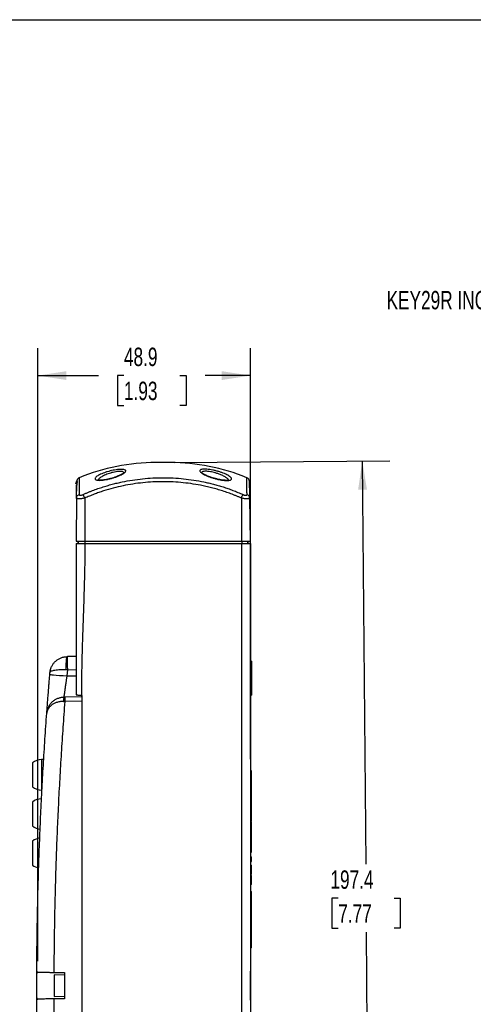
# Model space of a CAD drawing. Header units: millimetres. Extents: x 13 to 546, y 13 to 419.
# Tile 9 of 15: x 290 to 394, y 193 to 419. Entities that reach past the tile are written whole.
import ezdxf

# ---------------------------------------------------------------- set-up
doc = ezdxf.new("R2010")
doc.units = ezdxf.units.MM
doc.header["$LTSCALE"] = 2
doc.layers.add('DIMENSIONS', color=140, linetype='Continuous', lineweight=25)
doc.layers.add('TEXT', color=140, linetype='Continuous', lineweight=25)
doc.styles.add('SLDTEXTSTYLE0', font='TXT', dxfattribs={"width": 0.7})
doc.dimstyles.new('SLDDIMSTYLE0', dxfattribs={"dimtxt": 4.316016, "dimasz": 6.604, "dimexe": 0, "dimexo": 0.0625, "dimgap": 1.079004, "dimtad": 0, "dimtih": 1, "dimtoh": 1, "dimrnd": 1e-09, "dimzin": 12, "dimdsep": 46, "dimtxsty": 'SLDTEXTSTYLE0', "dimsah": 1, "dimcen": 0.09, "dimadec": 0, "dimazin": 3, "dimtfac": 1, "dimtofl": 0, "dimtmove": 0, "dimatfit": 3, "dimfxl": 0, "dimfrac": 2, "dimtolj": 1, "dimtzin": 12, "dimarcsym": 0})

# ---------------------------------------------------------------- blocks, each defined once
blk = doc.blocks.new('_D_6')
at = {"layer": 'DIMENSIONS'}
for p, q in [((325.46, 317.21), (375.09, 317.64)), ((368.74, 317.58), (369.55, 224.78)), ((363.2, 216.95), (361.75, 216.95)), ((361.75, 216.95), (361.75, 210.09)), ((376.03, 216.95), (377.48, 216.95)), ((377.48, 216.95), (377.48, 210.09)), ((361.75, 210.09), (363.2, 210.09)), ((370.46, 120.18), (369.68, 209.12)), ((377.48, 210.09), (376.03, 210.09)), ((343.58, 119.95), (376.81, 120.24))]:
    blk.add_line(p, q, dxfattribs=at)
for points in [[(368.74, 317.58), (367.78, 310.97), (369.81, 310.99)], [(370.46, 120.18), (371.42, 126.8), (369.39, 126.78)]]:
    blk.add_solid(points, dxfattribs=at)
at = {"layer": 'DIMENSIONS', "char_height": 4.233, "attachment_point": 1, "style": 'SLDTEXTSTYLE0'}
for s, insert in [('197.4', (361.41, 223.37)), ('7.77', (363.2, 215.55))]:
    blk.add_mtext(s, dxfattribs=dict(at, insert=insert))
blk = doc.blocks.new('_D_7')
at = {"layer": 'DIMENSIONS'}
for p, q in [((294.11, 202.5), (294.11, 343.56)), ((343.02, 248.99), (343.02, 343.56)), ((294.11, 337.21), (308.09, 337.21)), ((313.93, 337.21), (312.48, 337.21)), ((312.48, 337.21), (312.48, 330.36)), ((326.76, 337.21), (328.21, 337.21)), ((328.21, 337.21), (328.21, 330.36)), ((343.02, 337.21), (332.61, 337.21)), ((312.48, 330.36), (313.93, 330.36)), ((328.21, 330.36), (326.76, 330.36))]:
    blk.add_line(p, q, dxfattribs=at)
for points in [[(294.11, 337.21), (300.71, 336.2), (300.71, 338.23)], [(343.02, 337.21), (336.42, 338.23), (336.42, 336.2)]]:
    blk.add_solid(points, dxfattribs=at)
at = {"layer": 'DIMENSIONS', "char_height": 4.233, "attachment_point": 1, "style": 'SLDTEXTSTYLE0'}
for s, insert in [('48.9', (313.93, 343.64)), ('1.93', (313.93, 335.81))]:
    blk.add_mtext(s, dxfattribs=dict(at, insert=insert))

msp = doc.modelspace()

# ---------------------------------------------------------------- linework, layer by layer
for p, q in [((324.58, 317.215), (321.268, 317.215)), ((303.015, 309.022), (302.928, 299.106)), ((303.015, 309.022), (303.036, 309.148)), ((303.05, 308.957), (303.015, 309.022)), ((303.026, 309.15), (303.049, 308.947)), ((304.924, 309.022), (304.924, 299.106)), ((340.924, 309.022), (340.924, 299.106)), ((342.833, 309.022), (342.799, 308.957)), ((342.8, 308.947), (342.822, 309.15)), ((342.833, 309.022), (342.812, 309.148)), ((342.833, 309.022), (342.919, 299.106)), ((302.928, 299.106), (304.924, 299.106)), ((303.424, 298.606), (303.415, 299.106)), ((303.424, 299.106), (303.424, 298.606)), ((304.924, 299.106), (340.924, 299.106)), ((305.009, 298.606), (305.009, 299.106)), ((340.924, 299.106), (342.919, 299.106)), ((341.009, 299.106), (341.009, 298.606)), ((342.426, 298.606), (342.426, 299.106)), ((342.426, 298.606), (342.435, 299.106)), ((342.433, 299.106), (342.426, 298.746)), ((304.941, 298.606), (341.041, 298.606)), ((341.041, 121.927), (341.041, 298.606)), ((302.924, 272.583), (300.915, 272.548)), ((300.915, 269.549), (302.924, 269.584)), ((343.024, 271.506), (343.024, 268.095)), ((343.024, 271.506), (343.324, 271.506)), ((343.324, 263.681), (343.324, 271.506)), ((300.915, 269.549), (300.794, 268.106)), ((300.794, 268.106), (302.924, 268.106)), ((343.024, 268.095), (343.023, 263.681)), ((304.224, 263.306), (300.326, 263.238)), ((304.075, 263.65), (304.165, 263.642)), ((304.075, 263.65), (304.114, 263.65)), ((304.134, 263.65), (304.224, 263.642)), ((304.165, 263.642), (304.213, 263.642)), ((304.224, 263.642), (304.224, 262.306)), ((343.023, 263.681), (343.022, 260.016)), ((304.224, 262.306), (300.326, 262.238)), ((304.224, 262.306), (304.224, 129.906)), ((343.021, 257.426), (343.021, 246.747)), ((292.889, 248.106), (292.889, 242.606)), ((295.528, 248.856), (294.978, 248.856)), ((343.024, 246.446), (343.024, 200.246)), ((343.224, 246.247), (343.024, 246.247)), ((343.224, 239.343), (343.224, 246.247)), ((294.978, 241.856), (295.098, 241.856)), ((292.889, 239.106), (292.889, 233.606)), ((343.024, 239.343), (343.224, 239.343)), ((343.224, 237.701), (343.224, 239.298)), ((343.024, 237.622), (343.224, 237.622)), ((343.224, 234.622), (343.224, 237.622)), ((343.224, 234.622), (343.024, 234.622)), ((343.024, 234.571), (343.224, 234.571)), ((343.224, 227.543), (343.224, 234.504)), ((292.889, 230.106), (292.889, 224.606)), ((343.024, 227.543), (343.224, 227.543)), ((343.024, 226.489), (343.224, 226.489)), ((343.024, 225.752), (343.224, 225.752)), ((343.024, 225.384), (343.224, 225.384)), ((343.024, 224.562), (343.224, 224.562)), ((343.224, 225.384), (343.224, 225.752)), ((343.224, 223.26), (343.224, 224.562)), ((343.024, 223.26), (343.224, 223.26)), ((343.024, 222.892), (343.224, 222.892)), ((343.024, 222.486), (343.224, 222.486)), ((343.024, 222.231), (343.224, 222.231)), ((343.224, 222.892), (343.224, 223.26)), ((343.224, 222.486), (343.224, 222.892)), ((343.224, 220.929), (343.224, 222.231)), ((343.024, 220.929), (343.224, 220.929)), ((343.024, 220.561), (343.224, 220.561)), ((343.224, 220.156), (343.024, 220.156)), ((343.224, 220.561), (343.224, 220.929)), ((343.224, 220.156), (343.224, 220.561)), ((343.024, 218.543), (343.224, 218.543)), ((343.224, 205.543), (343.224, 218.543)), ((294.053, 210.653), (293.974, 210.653)), ((343.224, 205.543), (343.024, 205.543)), ((297.814, 199.898), (300.224, 199.856)), ((300.224, 199.856), (300.224, 193.856)), ((342.921, 199.744), (342.921, 193.968)), ((343.024, 200.246), (343.024, 193.466)), ((300.224, 199.299), (297.904, 199.334)), ((297.904, 199.334), (297.904, 194.378)), ((300.224, 193.856), (297.809, 193.814)), ((297.904, 194.378), (300.224, 194.414))]:
    msp.add_line(p, q)
at = {"flags": 128}
msp.add_lwpolyline([(293.943, 207.016), (293.943, 206.969), (293.942, 206.922), (293.942, 206.875), (293.941, 206.828), (293.941, 206.78), (293.94, 206.733), (293.939, 206.686), (293.939, 206.639)], dxfattribs=at)
for centre, radius, start, end in [((321.268, 271.105), 46.11, 90, 112.44986), ((324.58, 271.105), 46.11, 67.54984, 90), ((295.098, 245.237), 3.621, 91.9001, 127.59471), ((295.098, 245.475), 3.621, 232.40529, 268.14329), ((295.098, 236.237), 3.621, 91.9001, 127.59471), ((295.098, 236.475), 3.621, 232.40529, 263.5852), ((295.098, 227.237), 3.621, 97.71967, 127.59471), ((295.098, 227.475), 3.621, 232.40529, 258.06423)]:
    msp.add_arc(centre, radius, start, end)
for points, knots in [([(313.303, 315.639), (313.471, 315.639), (313.772, 315.623), (314.103, 315.55), (314.299, 315.434), (314.356, 315.279), (314.279, 315.092), (314.069, 314.879), (313.739, 314.647), (313.311, 314.408), (312.792, 314.166), (312.197, 313.93), (311.544, 313.707), (310.856, 313.508), (310.16, 313.34), (309.482, 313.213), (308.853, 313.133), (308.295, 313.105), (307.842, 313.133), (307.511, 313.212), (307.316, 313.339), (307.262, 313.508), (307.339, 313.708), (307.542, 313.93), (307.863, 314.165), (308.295, 314.408), (308.815, 314.647), (309.416, 314.879), (310.069, 315.092), (310.757, 315.279), (311.45, 315.434), (312.131, 315.55), (312.763, 315.622), (313.135, 315.639), (313.303, 315.639)], [0, 0, 0, 0, 0.0311827, 0.0624128, 0.0936813, 0.1249832, 0.1554222, 0.1874092, 0.2186631, 0.2499568, 0.2808966, 0.3125054, 0.3437226, 0.3750607, 0.4066115, 0.4375074, 0.468721, 0.4999519, 0.5312528, 0.5625437, 0.5932749, 0.6248053, 0.6560689, 0.6874109, 0.719111, 0.7500009, 0.7812819, 0.812555, 0.8445571, 0.8750811, 0.9063329, 0.937556, 0.9687985, 1, 1, 1, 1]), ([(313.041, 315.165), (312.889, 315.16), (312.586, 315.151), (312.044, 315.076), (311.467, 314.961), (310.677, 314.756), (309.708, 314.418), (308.76, 313.949), (308.131, 313.502), (308.039, 313.27), (308, 313.171)], [0, 0, 0, 0, 0.0862953, 0.1728244, 0.2595184, 0.3465741, 0.5208258, 0.6960822, 0.871449, 1, 1, 1, 1]), ([(313.915, 314.809), (313.907, 314.86), (313.891, 314.965), (313.719, 315.076), (313.444, 315.151), (313.175, 315.16), (313.041, 315.165)], [0, 0, 0, 0, 0.2435416, 0.4965715, 0.7486526, 1, 1, 1, 1]), ([(332.442, 315.678), (332.616, 315.678), (333.001, 315.661), (333.656, 315.586), (334.362, 315.466), (335.079, 315.306), (335.792, 315.113), (336.467, 314.893), (337.087, 314.653), (337.625, 314.406), (338.073, 314.155), (338.408, 313.911), (338.623, 313.68), (338.702, 313.473), (338.644, 313.299), (338.44, 313.168), (338.098, 313.085), (337.63, 313.056), (337.053, 313.085), (336.402, 313.167), (335.7, 313.299), (334.981, 313.473), (334.268, 313.68), (333.589, 313.91), (332.968, 314.154), (332.43, 314.405), (331.987, 314.652), (331.647, 314.893), (331.43, 315.113), (331.35, 315.306), (331.409, 315.466), (331.612, 315.586), (331.955, 315.661), (332.268, 315.678), (332.442, 315.678)], [0, 0, 0, 0, 0.0311988, 0.062444, 0.0937254, 0.1250323, 0.1554287, 0.1874262, 0.2186614, 0.2499459, 0.280877, 0.3124945, 0.3437209, 0.3750331, 0.4065748, 0.4374776, 0.4686921, 0.4999112, 0.5311819, 0.5624448, 0.5931704, 0.6247202, 0.6560062, 0.687364, 0.7190762, 0.7499488, 0.7812288, 0.8125123, 0.844559, 0.8750095, 0.9062803, 0.9375285, 0.9687854, 1, 1, 1, 1]), ([(332.705, 315.204), (332.571, 315.199), (332.299, 315.19), (332.012, 315.116), (331.821, 315.002), (331.802, 314.889), (331.793, 314.833)], [0, 0, 0, 0, 0.2388014, 0.4846176, 0.73866, 1, 1, 1, 1]), ([(337.966, 313.141), (337.965, 313.172), (337.963, 313.279), (337.709, 313.54), (337.234, 313.897), (336.503, 314.276), (335.712, 314.591), (335.188, 314.764), (334.942, 314.835), (334.55, 314.946), (333.94, 315.083), (333.195, 315.187), (332.867, 315.198), (332.705, 315.204)], [0, 0, 0, 0, 0.04400187, 0.14927475, 0.28372508, 0.43156935, 0.5545967, 0.65276448, 0.65808497, 0.65939996, 0.82041301, 0.91160884, 1, 1, 1, 1]), ([(303.668, 313.718), (303.602, 313.685), (303.47, 313.621), (303.305, 313.472), (303.172, 313.296), (302.546, 311.649), (303.326, 313.548), (302.997, 311.937), (303.055, 311.358), (303.046, 310.714), (303.045, 310.645)], [0, 0, 0, 0, 0.0142592, 0.028525, 0.0427821, 0.0570497, 0.3597247, 0.6620277, 0.9639293, 1, 1, 1, 1]), ([(303.093, 313.089), (303.086, 313.023), (303.072, 312.892), (303.059, 312.521), (303.052, 312.159), (303.052, 312.128)], [0, 0, 0, 0, 0.477995, 0.9550572, 1, 1, 1, 1]), ([(303.66, 313.72), (303.66, 313.719), (303.66, 313.717), (303.66, 313.702), (303.66, 313.678), (303.66, 313.644), (303.659, 313.6), (303.658, 313.545), (303.656, 313.428), (303.655, 313.199), (303.651, 312.851), (303.648, 312.518), (303.645, 312.247), (303.642, 311.943), (303.638, 311.605), (303.635, 311.229), (303.631, 310.813), (303.627, 310.358), (303.624, 310.023), (303.622, 309.854)], [0, 0, 0, 0, 0.035791, 0.0714074, 0.1069425, 0.1424885, 0.178136, 0.2139734, 0.2500865, 0.3738608, 0.5000665, 0.5585896, 0.6180023, 0.6784491, 0.7400554, 0.8029289, 0.8671614, 0.9328301, 1, 1, 1, 1]), ([(304.55, 309.854), (304.758, 309.945), (305.171, 310.128), (305.792, 310.387), (306.409, 310.635), (307.022, 310.87), (307.632, 311.093), (308.238, 311.305), (308.84, 311.506), (309.439, 311.696), (310.033, 311.876), (310.624, 312.046), (311.211, 312.206), (311.795, 312.357), (312.376, 312.498), (312.954, 312.631), (314.117, 312.882), (315.862, 313.199), (318.21, 313.5), (320.561, 313.681), (322.924, 313.74), (325.287, 313.681), (327.638, 313.5), (329.986, 313.199), (331.901, 312.851), (333.404, 312.518), (334.495, 312.247), (335.598, 311.943), (336.714, 311.605), (337.843, 311.229), (338.985, 310.813), (340.142, 310.358), (340.909, 310.023), (341.298, 309.854)], [0, 0, 0, 0, 0.0180063, 0.0357955, 0.0533719, 0.0707403, 0.0879059, 0.1048744, 0.1216522, 0.1382461, 0.1546638, 0.1709133, 0.1870036, 0.2029444, 0.2187459, 0.2344195, 0.249977, 0.3130696, 0.3749695, 0.4376447, 0.5000027, 0.562349, 0.6250358, 0.6869242, 0.7500283, 0.7792904, 0.8089974, 0.8392214, 0.8700252, 0.9014625, 0.9335794, 0.9664144, 1, 1, 1, 1]), ([(340.924, 309.022), (340.723, 309.11), (340.323, 309.287), (339.716, 309.541), (339.106, 309.785), (338.492, 310.02), (337.874, 310.246), (337.251, 310.463), (336.625, 310.67), (335.994, 310.867), (335.36, 311.056), (334.721, 311.235), (334.079, 311.404), (333.432, 311.565), (332.781, 311.715), (331.592, 311.972), (329.852, 312.288), (327.554, 312.583), (325.242, 312.76), (322.924, 312.819), (320.606, 312.76), (318.295, 312.583), (315.996, 312.288), (313.715, 311.874), (311.462, 311.343), (309.608, 310.802), (308.144, 310.31), (307.056, 309.91), (305.981, 309.484), (305.276, 309.176), (304.924, 309.022)], [0, 0, 0, 0, 0.01773185, 0.03546512, 0.05320408, 0.070953, 0.08871615, 0.10649779, 0.12430215, 0.14213347, 0.15999595, 0.17789378, 0.19583111, 0.21381207, 0.23184078, 0.2499213, 0.3123131, 0.37493611, 0.43741849, 0.50000908, 0.56255675, 0.62508205, 0.68766216, 0.75009685, 0.81269158, 0.87504014, 0.90641616, 0.93768603, 0.96887287, 1, 1, 1, 1]), ([(311.803, 313.825), (311.39, 313.695), (310.763, 313.498), (309.902, 313.312), (309.284, 313.21), (308.734, 313.157), (308.302, 313.156), (308.036, 313.17), (307.89, 313.23), (307.909, 313.183), (307.916, 313.166)], [0, 0, 0, 0, 0.2436726, 0.3695101, 0.4948771, 0.6197617, 0.7383096, 0.8473379, 0.946676, 1, 1, 1, 1]), ([(313.73, 314.677), (313.642, 314.629), (313.445, 314.52), (312.805, 314.203), (312.199, 313.941), (311.816, 313.829), (311.803, 313.825)], [0, 0, 0, 0, 0.27025605, 0.6053721, 0.98729874, 1, 1, 1, 1]), ([(333.988, 313.804), (333.977, 313.807), (333.581, 313.923), (332.951, 314.194), (332.286, 314.523), (332.083, 314.636), (331.993, 314.686)], [0, 0, 0, 0, 0.0111363, 0.3949615, 0.7316188, 1, 1, 1, 1]), ([(338.037, 313.12), (338.044, 313.138), (338.062, 313.188), (337.906, 313.124), (337.628, 313.107), (337.178, 313.109), (336.606, 313.164), (335.965, 313.269), (335.07, 313.464), (334.419, 313.669), (333.988, 313.804)], [0, 0, 0, 0, 0.0577175, 0.1565245, 0.2648055, 0.3827646, 0.5072613, 0.6319486, 0.7567414, 1, 1, 1, 1]), ([(342.755, 313.087), (342.729, 313.155), (342.677, 313.292), (342.545, 313.469), (342.382, 313.617), (342.251, 313.682), (342.186, 313.715)], [0, 0, 0, 0, 0.250094, 0.4999979, 0.7500552, 1, 1, 1, 1]), ([(342.226, 309.854), (342.223, 310.183), (342.216, 310.826), (342.21, 311.611), (342.203, 312.256), (342.197, 312.844), (342.192, 313.326), (342.188, 313.659), (342.188, 313.7), (342.188, 313.72)], [0, 0, 0, 0, 0.1328469, 0.2599689, 0.3820446, 0.5000083, 0.6676242, 0.8338709, 1, 1, 1, 1]), ([(342.792, 311.401), (342.789, 311.636), (342.779, 312.3), (342.767, 312.902), (342.759, 313.025), (342.755, 313.087)], [0, 0, 0, 0, 0.2139637, 0.6067411, 1, 1, 1, 1]), ([(342.796, 312.129), (342.795, 312.16), (342.789, 312.521), (342.776, 312.891), (342.762, 313.022), (342.755, 313.087)], [0, 0, 0, 0, 0.0438968, 0.5214836, 1, 1, 1, 1]), ([(303.015, 309.022), (303.02, 309.596), (303.03, 310.749), (303.038, 311.67), (303.04, 311.935), (303.041, 311.973)], [0, 0, 0, 0, 0.4591108, 0.9230951, 1, 1, 1, 1]), ([(342.807, 311.975), (342.808, 311.936), (342.81, 311.672), (342.818, 310.75), (342.828, 309.598), (342.833, 309.022)], [0, 0, 0, 0, 0.0777635, 0.5388778, 1, 1, 1, 1]), ([(303.036, 309.148), (303.042, 309.193), (303.058, 309.326), (303.174, 309.527), (303.365, 309.729), (303.536, 309.812), (303.622, 309.854)], [0, 0, 0, 0, 0.147019, 0.4313062, 0.7155934, 1, 1, 1, 1]), ([(304.924, 309.022), (304.794, 308.996), (304.538, 308.945), (304.061, 308.877), (303.537, 308.837), (303.199, 308.878), (303.064, 308.927), (303.051, 308.954), (303.05, 308.957)], [0, 0, 0, 0, 0.149054, 0.293008, 0.5657046, 0.8376931, 0.9820013, 1, 1, 1, 1]), ([(303.622, 309.854), (303.623, 309.841), (303.624, 309.816), (303.637, 309.783), (303.658, 309.753), (303.698, 309.719), (303.769, 309.689), (303.889, 309.677), (304.036, 309.689), (304.2, 309.725), (304.375, 309.779), (304.491, 309.829), (304.55, 309.854)], [0, 0, 0, 0, 0.0627898, 0.1256645, 0.1888651, 0.2512768, 0.3773804, 0.5001662, 0.6251895, 0.7500957, 0.8725504, 1, 1, 1, 1]), ([(342.799, 308.957), (342.797, 308.954), (342.784, 308.927), (342.65, 308.879), (342.313, 308.837), (341.789, 308.877), (341.311, 308.945), (341.055, 308.996), (340.924, 309.022)], [0, 0, 0, 0, 0.0181226, 0.1619364, 0.4343671, 0.7060905, 0.8502579, 1, 1, 1, 1]), ([(341.298, 309.854), (341.327, 309.841), (341.385, 309.816), (341.473, 309.783), (341.56, 309.753), (341.676, 309.719), (341.814, 309.689), (341.961, 309.677), (342.08, 309.689), (342.165, 309.725), (342.217, 309.779), (342.223, 309.829), (342.226, 309.854)], [0, 0, 0, 0, 0.06278982, 0.12566449, 0.18886515, 0.25127678, 0.37738039, 0.50016619, 0.62518948, 0.75009568, 0.87255043, 1, 1, 1, 1]), ([(342.812, 309.148), (342.806, 309.193), (342.79, 309.326), (342.674, 309.527), (342.483, 309.729), (342.311, 309.812), (342.226, 309.854)], [0, 0, 0, 0, 0.1470146, 0.4313033, 0.7155919, 1, 1, 1, 1]), ([(302.924, 298.606), (302.925, 298.606), (302.926, 298.606), (302.938, 298.606), (302.958, 298.606), (302.986, 298.606), (303.021, 298.606), (303.096, 298.606), (303.243, 298.606), (303.506, 298.606), (303.826, 298.606), (304.148, 298.606), (304.439, 298.606), (304.688, 298.606), (304.857, 298.606), (304.941, 298.606)], [0, 0, 0, 0, 0.0403497, 0.0803665, 0.1202099, 0.1600415, 0.200023, 0.2403143, 0.369196, 0.5001941, 0.6295965, 0.7600589, 0.8401315, 0.9196791, 1, 1, 1, 1]), ([(304.941, 298.606), (304.94, 298.076), (304.938, 296.989), (304.922, 295.319), (304.897, 293.571), (304.861, 291.745), (304.815, 289.815), (304.755, 287.724), (304.664, 284.811), (304.536, 281.128), (304.408, 277.447), (304.317, 274.534), (304.247, 272.035), (304.186, 269.333), (304.142, 266.42), (304.137, 264.55), (304.134, 263.65)], [0, 0, 0, 0, 0.0455122, 0.0932621, 0.1432515, 0.1954814, 0.2499532, 0.3089094, 0.3749687, 0.5000012, 0.6250335, 0.6909653, 0.7500483, 0.8395145, 0.9228296, 1, 1, 1, 1]), ([(341.041, 298.606), (341.095, 298.606), (341.201, 298.606), (341.358, 298.606), (341.51, 298.606), (341.658, 298.606), (341.875, 298.606), (342.15, 298.606), (342.452, 298.606), (342.7, 298.606), (342.864, 298.606), (342.961, 298.606), (343.013, 298.606), (343.02, 298.606), (343.024, 298.606)], [0, 0, 0, 0, 0.0516683, 0.1021655, 0.1517696, 0.2007736, 0.2494816, 0.3749275, 0.4993217, 0.6244314, 0.7492125, 0.8320572, 0.91519, 1, 1, 1, 1]), ([(343.024, 298.606), (343.024, 295.996), (343.024, 291.48), (343.024, 285.659), (343.024, 281.369), (343.024, 278.147), (343.024, 275.518), (343.024, 273.385), (343.024, 272.09), (343.024, 271.506)], [0, 0, 0, 0, 0.2889199, 0.499995, 0.6443262, 0.7638782, 0.8566379, 0.9353448, 1, 1, 1, 1]), ([(296.915, 268.881), (296.922, 268.95), (296.935, 269.083), (296.966, 269.275), (297.003, 269.453), (297.045, 269.615), (297.089, 269.764), (297.135, 269.898), (297.18, 270.018), (297.302, 270.313), (297.537, 270.747), (297.977, 271.308), (298.516, 271.788), (299.051, 272.109), (299.491, 272.296), (299.821, 272.404), (300.156, 272.482), (300.493, 272.533), (300.719, 272.542), (300.831, 272.547)], [0, 0, 0, 0, 0.0358122, 0.0693446, 0.1005971, 0.1295697, 0.1562623, 0.1806749, 0.2028076, 0.2226604, 0.3453492, 0.4554851, 0.58758, 0.7113371, 0.7704405, 0.8288355, 0.8865447, 0.9435915, 1, 1, 1, 1]), ([(300.831, 272.547), (300.741, 272.545), (300.598, 271.799), (300.569, 270.238), (300.58, 269.569)], [0, 0, 0, 0, 0.5714286, 1, 1, 1, 1]), ([(300.831, 272.547), (300.845, 272.547), (300.873, 272.548), (300.901, 272.548), (300.915, 272.548)], [0, 0, 0, 0, 0.4999564, 1, 1, 1, 1]), ([(300.915, 272.548), (300.909, 272.548), (300.903, 272.47), (300.896, 272.17), (300.894, 271.947), (300.894, 271.392), (300.896, 271.059), (300.903, 270.334), (300.909, 269.941), (300.915, 269.549)], [0, 0, 0, 0, 0.25, 0.25, 0.5, 0.5, 0.75, 0.75, 1, 1, 1, 1]), ([(296.915, 268.881), (296.917, 268.897), (296.921, 268.927), (296.938, 268.97), (296.96, 269.009), (296.987, 269.045), (297.017, 269.078), (297.049, 269.108), (297.082, 269.134), (297.115, 269.158), (297.214, 269.223), (297.417, 269.318), (297.818, 269.433), (298.327, 269.521), (298.841, 269.569), (299.266, 269.589), (299.587, 269.596), (299.915, 269.595), (300.246, 269.586), (300.469, 269.575), (300.58, 269.569)], [0, 0, 0, 0, 0.0325308, 0.0631213, 0.0917703, 0.1184752, 0.1432329, 0.1660408, 0.1868966, 0.2057988, 0.2227467, 0.3454685, 0.4556741, 0.5876994, 0.7114767, 0.7705614, 0.8289464, 0.8866332, 0.943638, 1, 1, 1, 1]), ([(296.183, 259.525), (296.183, 259.526), (296.183, 259.528), (296.184, 259.543), (296.186, 259.567), (296.188, 259.601), (296.191, 259.644), (296.198, 259.732), (296.21, 259.898), (296.232, 260.193), (296.259, 260.569), (296.304, 261.171), (296.374, 262.101), (296.461, 263.236), (296.539, 264.237), (296.601, 265.029), (296.667, 265.853), (296.728, 266.608), (296.782, 267.278), (296.83, 267.858), (296.862, 268.245), (296.878, 268.438)], [0, 0, 0, 0, 0.0207399, 0.0414716, 0.0622183, 0.0830028, 0.103848, 0.1247765, 0.1871456, 0.2495406, 0.3118296, 0.3744434, 0.4993367, 0.6241792, 0.6865762, 0.7493841, 0.8120318, 0.8746741, 0.9166752, 0.9583898, 1, 1, 1, 1]), ([(296.878, 268.438), (296.878, 268.436), (297.589, 268.374), (299.615, 268.204), (300.794, 268.106)], [0, 0, 0, 0, 0.4285714, 1, 1, 1, 1]), ([(300.794, 268.106), (300.783, 268.029), (300.76, 267.877), (300.726, 267.652), (300.693, 267.431), (300.662, 267.216), (300.631, 267.006), (300.602, 266.803), (300.573, 266.606), (300.546, 266.416), (300.519, 266.232), (300.494, 266.056), (300.469, 265.886), (300.446, 265.723), (300.424, 265.567), (300.402, 265.418), (300.382, 265.276), (300.363, 265.141), (300.344, 265.012), (300.327, 264.89), (300.311, 264.775), (300.286, 264.596), (300.255, 264.365), (300.219, 264.1), (300.188, 263.869), (300.161, 263.673), (300.14, 263.512), (300.123, 263.387), (300.111, 263.299), (300.104, 263.244), (300.103, 263.238), (300.102, 263.234)], [0, 0, 0, 0, 0.03030613, 0.06006011, 0.0892618, 0.11791106, 0.14600777, 0.17355182, 0.20054311, 0.22698155, 0.25286707, 0.27819962, 0.30297916, 0.32720566, 0.35087911, 0.37399953, 0.39656695, 0.41858142, 0.44004302, 0.46095184, 0.48130802, 0.5011117, 0.55842227, 0.61525105, 0.67160298, 0.72748319, 0.78289696, 0.83784976, 0.89234727, 0.94639534, 1, 1, 1, 1]), ([(296.183, 259.525), (296.189, 259.595), (296.201, 259.729), (296.23, 259.923), (296.266, 260.102), (296.306, 260.266), (296.349, 260.416), (296.394, 260.551), (296.439, 260.672), (296.558, 260.968), (296.787, 261.402), (297.223, 261.969), (297.76, 262.456), (298.303, 262.786), (298.749, 262.979), (299.082, 263.089), (299.42, 263.168), (299.76, 263.22), (299.989, 263.229), (300.102, 263.234)], [0, 0, 0, 0, 0.0388334, 0.0751447, 0.1089341, 0.1402017, 0.1689476, 0.195172, 0.2188752, 0.2400578, 0.3696988, 0.4832602, 0.6155552, 0.7351972, 0.7907145, 0.8447798, 0.8975606, 0.9492367, 1, 1, 1, 1]), ([(300.102, 263.234), (300.075, 263.234), (300.032, 262.984), (300.024, 262.463), (300.028, 262.24)], [0, 0, 0, 0, 0.5714286, 1, 1, 1, 1]), ([(300.326, 263.238), (300.322, 263.238), (300.319, 263.13), (300.319, 262.76), (300.322, 262.5), (300.326, 262.238)], [0, 0, 0, 0, 0.5, 0.5, 1, 1, 1, 1]), ([(302.924, 263.756), (302.925, 263.756), (302.926, 263.756), (302.94, 263.755), (302.961, 263.753), (302.993, 263.75), (303.034, 263.746), (303.085, 263.742), (303.146, 263.737), (303.221, 263.73), (303.322, 263.721), (303.463, 263.709), (303.65, 263.693), (303.879, 263.673), (304.047, 263.658), (304.134, 263.65)], [0, 0, 0, 0, 0.0523425, 0.1062489, 0.1614453, 0.2177233, 0.2749576, 0.333072, 0.391831, 0.4509306, 0.5260001, 0.6207666, 0.7338427, 0.861845, 1, 1, 1, 1]), ([(304.165, 263.642), (304.165, 263.615), (304.167, 263.561), (304.169, 263.493), (304.17, 263.435), (304.172, 263.388), (304.174, 263.351), (304.176, 263.325), (304.178, 263.308), (304.18, 263.306), (304.18, 263.305)], [0, 0, 0, 0, 0.1259813, 0.2511232, 0.3757024, 0.4999993, 0.6242964, 0.7488758, 0.8740181, 1, 1, 1, 1]), ([(343.324, 263.681), (343.274, 263.681), (343.197, 263.681), (343.107, 263.681), (343.057, 263.681), (343.034, 263.681), (343.023, 263.681)], [0, 0, 0, 0, 0.4993595, 0.7631542, 0.8962141, 1, 1, 1, 1]), ([(300.028, 262.24), (299.728, 262.242), (299.433, 262.217), (298.873, 262.124), (298.608, 262.056), (298.126, 261.887), (297.905, 261.787), (297.508, 261.565), (297.33, 261.443), (296.858, 261.056), (296.624, 260.768), (296.298, 260.163), (296.206, 259.845), (296.183, 259.525)], [0, 0, 0, 0, 0.125, 0.125, 0.25, 0.25, 0.375, 0.375, 0.5, 0.5, 0.75, 0.75, 1, 1, 1, 1]), ([(300.326, 262.238), (300.252, 261.25), (300.103, 259.274), (299.892, 256.309), (299.691, 253.344), (299.501, 250.378), (299.32, 247.412), (299.15, 244.445), (298.989, 241.478), (298.839, 238.511), (298.699, 235.543), (298.569, 232.575), (298.45, 229.607), (298.34, 226.638), (298.241, 223.668), (298.152, 220.698), (298.073, 217.728), (298.004, 214.757), (297.945, 211.786), (297.897, 208.815), (297.858, 205.843), (297.83, 202.871), (297.819, 200.889), (297.814, 199.898)], [0, 0, 0, 0, 0.0476367, 0.0952681, 0.1428948, 0.1905173, 0.2381362, 0.285752, 0.3333653, 0.3809766, 0.4285866, 0.4761957, 0.5238045, 0.5714136, 0.6190236, 0.6666349, 0.7142482, 0.761864, 0.8094828, 0.8571053, 0.9047319, 0.9523633, 1, 1, 1, 1]), ([(293.883, 199.677), (293.888, 200.675), (293.898, 202.671), (293.926, 205.665), (293.964, 208.659), (294.012, 211.653), (294.071, 214.647), (294.139, 217.641), (294.218, 220.634), (294.308, 223.628), (294.407, 226.621), (294.517, 229.614), (294.637, 232.607), (294.768, 235.6), (294.908, 238.592), (295.059, 241.584), (295.221, 244.576), (295.392, 247.567), (295.574, 250.557), (295.766, 253.547), (295.968, 256.537), (296.111, 258.529), (296.183, 259.525)], [0, 0, 0, 0, 0.04997909, 0.09996038, 0.14994387, 0.19992957, 0.24991746, 0.29990755, 0.34989984, 0.39989434, 0.44989103, 0.49988993, 0.54989103, 0.59989433, 0.64989983, 0.69990753, 0.74991744, 0.79992954, 0.84994385, 0.89996037, 0.94997908, 1, 1, 1, 1]), ([(343.024, 260.016), (343.024, 259.976), (343.024, 259.889), (343.024, 259.761), (343.024, 259.621), (343.024, 259.431), (343.024, 259.177), (343.024, 258.816), (343.024, 258.331), (343.024, 257.95), (343.024, 257.727)], [0, 0, 0, 0, 0.0542213, 0.1153012, 0.1679442, 0.2368248, 0.365057, 0.5005532, 0.7083087, 1, 1, 1, 1]), ([(343.024, 257.727), (343.024, 257.712), (343.023, 257.682), (343.023, 257.634), (343.022, 257.576), (343.021, 257.506), (343.021, 257.453), (343.021, 257.426)], [0, 0, 0, 0, 0.1678927, 0.3345472, 0.501996, 0.7527436, 1, 1, 1, 1]), ([(343.024, 257.715), (343.024, 257.711), (343.024, 257.681), (343.024, 257.586), (343.024, 257.488), (343.024, 257.426)], [0, 0, 0, 0, 0.0484234, 0.391651, 1, 1, 1, 1]), ([(294.979, 248.856), (294.979, 248.856), (294.979, 248.765), (294.979, 248.414), (294.979, 248.155), (294.979, 247.507), (294.979, 247.119), (294.979, 246.272), (294.979, 245.814), (294.979, 244.898), (294.979, 244.44), (294.979, 243.593), (294.979, 243.205), (294.979, 242.557), (294.979, 242.298), (294.979, 241.947), (294.979, 241.856), (294.979, 241.856)], [0, 0, 0, 0, 0.125, 0.125, 0.25, 0.25, 0.375, 0.375, 0.5, 0.5, 0.625, 0.625, 0.75, 0.75, 0.875, 0.875, 1, 1, 1, 1]), ([(343.021, 246.747), (343.021, 246.729), (343.021, 246.693), (343.022, 246.64), (343.022, 246.58), (343.023, 246.513), (343.024, 246.468), (343.024, 246.446)], [0, 0, 0, 0, 0.1648563, 0.3303004, 0.4982761, 0.7488607, 1, 1, 1, 1]), ([(343.024, 246.747), (343.024, 246.684), (343.024, 246.554), (343.024, 246.424), (343.024, 246.372), (343.024, 246.362)], [0, 0, 0, 0, 0.4273077, 0.8882888, 1, 1, 1, 1]), ([(343.224, 225.752), (343.224, 225.841), (343.224, 225.957), (343.224, 226.245), (343.224, 226.374), (343.224, 226.489)], [-1, -1, -1, -1, -0.5005809, -0.5005809, 0, 0, 0, 0]), ([(293.939, 206.639), (293.939, 206.621), (293.938, 206.58), (293.937, 206.473), (293.935, 206.347), (293.934, 206.234), (293.933, 206.124), (293.932, 206.003), (293.931, 205.899), (293.93, 205.842), (293.93, 205.84), (293.93, 205.84)], [0, 0, 0, 0, 0.0955766, 0.2161323, 0.3615288, 0.4409281, 0.5141997, 0.6543732, 0.7869914, 0.912041, 1, 1, 1, 1]), ([(293.878, 194.035), (293.878, 194.061), (293.878, 194.112), (293.877, 194.201), (293.877, 194.298), (293.877, 194.403), (293.877, 194.571), (293.876, 194.82), (293.876, 195.189), (293.875, 195.618), (293.875, 196.181), (293.876, 196.896), (293.876, 197.591), (293.878, 198.147), (293.879, 198.538), (293.88, 198.892), (293.881, 199.169), (293.881, 199.382), (293.882, 199.545), (293.882, 199.633), (293.883, 199.677)], [0, 0, 0, 0, 0.0250584, 0.0500843, 0.0751598, 0.1003664, 0.1257844, 0.1868097, 0.2488252, 0.3207503, 0.3929649, 0.5000585, 0.6240471, 0.6873068, 0.7512019, 0.8130153, 0.8742427, 0.9163823, 0.958175, 1, 1, 1, 1]), ([(294.106, 199.963), (294.091, 199.963), (294.059, 199.962), (294.018, 199.952), (293.982, 199.936), (293.951, 199.912), (293.926, 199.881), (293.907, 199.842), (293.893, 199.795), (293.884, 199.741), (293.883, 199.698), (293.883, 199.677)], [0, 0, 0, 0, 0.109726, 0.2194439, 0.3293078, 0.4394707, 0.5500845, 0.6612988, 0.7732608, 0.8861144, 1, 1, 1, 1]), ([(294.106, 199.963), (294.129, 199.963), (294.173, 199.962), (294.249, 199.96), (294.334, 199.959), (294.426, 199.957), (294.592, 199.954), (294.859, 199.95), (295.284, 199.942), (295.791, 199.934), (296.292, 199.925), (296.73, 199.917), (297.088, 199.911), (297.449, 199.905), (297.692, 199.9), (297.814, 199.898)], [0, 0, 0, 0, 0.0400105, 0.0797728, 0.1193786, 0.1589207, 0.1984924, 0.314122, 0.4307668, 0.5640296, 0.698008, 0.7747634, 0.8502445, 0.9251013, 1, 1, 1, 1]), ([(343.019, 200.246), (343.017, 200.245), (343.014, 200.243), (343.006, 200.229), (342.995, 200.204), (342.981, 200.163), (342.961, 200.093), (342.941, 199.999), (342.924, 199.876), (342.922, 199.789), (342.921, 199.744)], [0, 0, 0, 0, 0.0827003, 0.1656059, 0.2502847, 0.3766894, 0.500394, 0.669136, 0.8315741, 1, 1, 1, 1]), ([(297.904, 199.334), (297.904, 199.299), (297.903, 199.228), (297.902, 199.112), (297.901, 198.989), (297.899, 198.812), (297.897, 198.57), (297.896, 198.254), (297.895, 197.917), (297.893, 197.455), (297.893, 196.856), (297.893, 196.258), (297.895, 195.795), (297.896, 195.459), (297.897, 195.142), (297.899, 194.855), (297.902, 194.595), (297.903, 194.451), (297.904, 194.378)], [0, 0, 0, 0, 0.0308301, 0.0615865, 0.0923755, 0.1233033, 0.1865921, 0.2501473, 0.3134317, 0.3769904, 0.5000255, 0.6230607, 0.6863487, 0.7499037, 0.8131884, 0.8767477, 0.9383048, 1, 1, 1, 1]), ([(296.183, 132.687), (296.109, 133.708), (295.963, 135.75), (295.756, 138.815), (295.56, 141.88), (295.374, 144.945), (295.2, 148.011), (295.036, 151.078), (294.883, 154.145), (294.741, 157.212), (294.609, 160.28), (294.489, 163.347), (294.379, 166.416), (294.28, 169.484), (294.191, 172.553), (294.114, 175.621), (294.047, 178.69), (293.991, 181.759), (293.946, 184.828), (293.912, 187.897), (293.888, 190.966), (293.881, 193.012), (293.878, 194.035)], [0, 0, 0, 0, 0.050021, 0.1000397, 0.1500562, 0.2000706, 0.2500827, 0.3000926, 0.3501003, 0.4001058, 0.4501092, 0.5001103, 0.5501091, 0.6001058, 0.6501003, 0.7000926, 0.7500827, 0.8000706, 0.8500562, 0.9000397, 0.9500209, 1, 1, 1, 1]), ([(293.878, 194.035), (293.878, 194.015), (293.879, 193.973), (293.887, 193.92), (293.9, 193.873), (293.919, 193.834), (293.943, 193.802), (293.973, 193.778), (294.01, 193.761), (294.052, 193.75), (294.085, 193.75), (294.101, 193.749)], [0, 0, 0, 0, 0.1106198, 0.2207279, 0.3306015, 0.4405164, 0.5507448, 0.661553, 0.7731999, 0.8859355, 1, 1, 1, 1]), ([(297.809, 193.814), (297.747, 193.813), (297.624, 193.811), (297.439, 193.808), (297.255, 193.804), (297.073, 193.801), (296.89, 193.798), (296.709, 193.795), (296.383, 193.789), (295.926, 193.781), (295.383, 193.772), (294.906, 193.763), (294.577, 193.758), (294.359, 193.754), (294.215, 193.751), (294.139, 193.75), (294.101, 193.749)], [0, 0, 0, 0, 0.0380085, 0.0759842, 0.1140152, 0.1521893, 0.1905934, 0.2293128, 0.2684306, 0.4025657, 0.5367622, 0.6688298, 0.7999775, 0.866082, 0.9326081, 1, 1, 1, 1]), ([(297.809, 193.814), (297.812, 192.799), (297.82, 190.77), (297.844, 187.726), (297.879, 184.683), (297.924, 181.64), (297.98, 178.597), (298.047, 175.555), (298.124, 172.513), (298.212, 169.472), (298.31, 166.431), (298.42, 163.391), (298.54, 160.351), (298.67, 157.311), (298.811, 154.272), (298.963, 151.233), (299.126, 148.195), (299.299, 145.157), (299.483, 142.12), (299.677, 139.082), (299.882, 136.046), (300.098, 133.01), (300.25, 130.986), (300.326, 129.974)], [0, 0, 0, 0, 0.0476375, 0.0952695, 0.1428966, 0.1905192, 0.238138, 0.2857537, 0.3333667, 0.3809776, 0.4285871, 0.4761957, 0.5238041, 0.5714127, 0.6190222, 0.6666331, 0.7142462, 0.7618618, 0.8094807, 0.8571033, 0.9047304, 0.9523624, 1, 1, 1, 1]), ([(342.921, 193.968), (342.921, 193.941), (342.922, 193.888), (342.928, 193.811), (342.937, 193.739), (342.949, 193.673), (342.964, 193.608), (342.981, 193.549), (342.997, 193.503), (343.011, 193.472), (343.016, 193.468), (343.019, 193.467)], [0, 0, 0, 0, 0.1024976, 0.2012204, 0.2985858, 0.3972568, 0.5000294, 0.6237872, 0.7501271, 0.8760107, 1, 1, 1, 1]), ([(343.024, 193.466), (343.024, 187.232), (343.024, 176.52), (343.024, 160.157), (343.024, 144.968), (343.024, 134.256), (343.024, 129.196)], [0, 0, 0, 0, 0.2909999, 0.5, 0.763814, 1, 1, 1, 1])]:
    msp.add_open_spline(points, degree=3, knots=knots)
for points in [[(304.924, 309.022), (304.845, 309.199), (304.688, 309.55), (304.582, 309.785), (304.55, 309.854)], [(340.924, 309.022), (341.003, 309.199), (341.16, 309.55), (341.266, 309.785), (341.298, 309.854)], [(302.924, 298.606), (302.924, 286.989), (302.924, 275.373), (302.924, 263.756)], [(296.878, 268.438), (296.89, 268.585), (296.902, 268.733), (296.915, 268.881)], [(300.58, 269.569), (300.692, 269.562), (300.804, 269.555), (300.915, 269.549)], [(300.102, 263.234), (300.14, 263.235), (300.214, 263.236), (300.289, 263.237), (300.326, 263.238)], [(300.028, 262.24), (300.127, 262.239), (300.227, 262.239), (300.326, 262.238)], [(343.024, 200.246), (343.024, 200.246), (343.022, 200.246), (343.019, 200.246)], [(343.019, 193.467), (343.022, 193.467), (343.024, 193.466), (343.024, 193.466)]]:
    msp.add_open_spline(points, degree=3)
at = {"layer": 'TEXT'}
msp.add_line((12.7, 419.1), (546.1, 419.1), dxfattribs=at)

# ---------------------------------------------------------------- texts
at = {"layer": 'TEXT', "insert": (374.318, 356.692), "char_height": 4.23333, "attachment_point": 1, "style": 'SLDTEXTSTYLE0'}
msp.add_mtext('KEY29R INCLUDED', dxfattribs=at)

# ---------------------------------------------------------------- dimensions: what is measured, and where the dimension line sits
at = {"layer": 'DIMENSIONS'}
for base, p1, p2, angle, picture, middle in [((294.106, 337.215), (343.024, 246.446), (294.106, 199.963), 0.00005, '_D_7', (320.347, 337.215)), ((368.738, 317.585), (341.041, 119.927), (322.924, 317.185), 270.5, '_D_6', (369.616, 216.95))]:
    dim = msp.add_linear_dim(base=base, p1=p1, p2=p2, angle=angle, dimstyle='SLDDIMSTYLE0', dxfattribs=at)
    dim.commit()
    dim.dimension.update_dxf_attribs({"geometry": picture, "text_midpoint": middle, "dimtype": 160})

doc.saveas('drawing.dxf')
